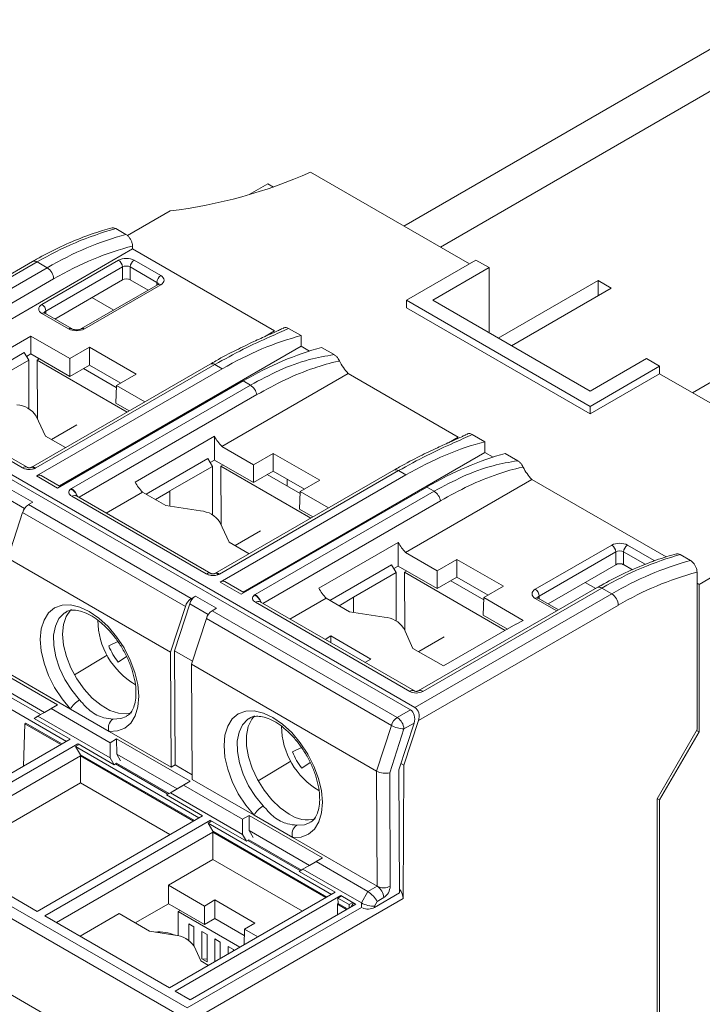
# Model space of a CAD drawing. Header units: millimetres. Extents: x 0 to 420, y 0 to 297.
# Tile 7 of 11: x 338 to 375, y 81 to 134. Entities that reach past the tile are written whole.
import ezdxf

# ---------------------------------------------------------------- set-up
doc = ezdxf.new("R2010")
doc.units = ezdxf.units.MM

msp = doc.modelspace()

# ---------------------------------------------------------------- linework, layer by layer
at = {"color": 7, "linetype": 'Continuous', "lineweight": 15}
for p, q in [((359.197, 122.713), (378.451, 133.828)), ((361.164, 121.577), (381.599, 133.374)), ((362.731, 120.673), (354.17, 125.615)), ((350.865, 124.402), (351.871, 124.983)), ((352.165, 124.813), (351.871, 124.983)), ((344.298, 122.196), (346.607, 123.528)), ((344.223, 122.254), (343.675, 122.571)), ((331.546, 113.954), (344.579, 121.477)), ((344.577, 121.634), (344.579, 121.477)), ((344.579, 121.477), (352.231, 117.06)), ((339.182, 120.8), (328.527, 114.648)), ((339.432, 120.775), (328.825, 114.651)), ((330.327, 114.897), (339.971, 120.464)), ((339.971, 120.464), (339.432, 120.775)), ((339.693, 118.489), (343.816, 120.869)), ((344.028, 120.506), (339.905, 118.126)), ((344.028, 119.815), (344.028, 120.506)), ((345.889, 119.677), (344.453, 120.506)), ((344.453, 120.506), (344.453, 119.816)), ((344.665, 120.869), (346.101, 120.04)), ((363.085, 120.877), (359.337, 118.713)), ((360.751, 118.713), (363.792, 120.469)), ((363.792, 120.469), (363.085, 120.877)), ((363.792, 120.469), (363.792, 116.958)), ((344.028, 119.815), (340.388, 117.699)), ((345.951, 119.565), (341.828, 117.184)), ((346.101, 119.55), (341.978, 117.17)), ((345.42, 119.258), (344.453, 119.816)), ((364.288, 116.672), (369.661, 119.774)), ((370.368, 119.366), (364.995, 116.264)), ((370.368, 119.366), (369.661, 119.774)), ((369.661, 119.774), (369.661, 118.958)), ((343.563, 118.186), (342.39, 118.863)), ((359.337, 118.713), (369.237, 112.998)), ((359.337, 118.713), (359.337, 118.305)), ((359.337, 118.305), (369.237, 112.59)), ((369.237, 113.815), (360.751, 118.713)), ((341.129, 117.17), (339.693, 117.999)), ((341.279, 117.184), (339.843, 118.014)), ((334.824, 114.315), (339.096, 116.781)), ((339.096, 116.781), (341.2, 115.567)), ((339.096, 115.821), (339.096, 116.781)), ((351.696, 116.751), (352.231, 117.06)), ((353.657, 116.808), (352.987, 117.195)), ((353.666, 116.232), (353.657, 116.808)), ((340.633, 108.708), (353.666, 116.232)), ((342.261, 116.179), (341.2, 115.567)), ((344.765, 114.733), (342.261, 116.179)), ((342.261, 115.223), (342.261, 116.179)), ((354.108, 115.976), (353.666, 116.232)), ((335.413, 113.975), (338.738, 115.895)), ((338.738, 115.895), (338.978, 115.479)), ((339.096, 115.821), (338.86, 115.684)), ((341.2, 114.607), (339.096, 115.821)), ((355.434, 115.782), (354.765, 116.169)), ((338.978, 115.479), (336.68, 114.153)), ((338.978, 112.87), (338.978, 115.479)), ((348.757, 115.272), (339.111, 109.704)), ((349.007, 115.248), (339.361, 109.68)), ((339.551, 115.559), (339.433, 115.49)), ((344.284, 112.69), (339.433, 115.49)), ((339.448, 112.344), (339.433, 115.49)), ((339.488, 115.595), (339.488, 115.522)), ((341.2, 114.607), (341.2, 115.567)), ((342.261, 115.223), (341.2, 114.607)), ((343.937, 114.255), (342.261, 115.223)), ((349.404, 115.018), (349.007, 115.248)), ((372.277, 115.57), (369.237, 113.815)), ((369.237, 112.998), (372.984, 115.162)), ((372.984, 115.162), (372.277, 115.57)), ((372.984, 115.162), (372.984, 114.754)), ((374.753, 113.733), (377.439, 115.284)), ((359.796, 96.772), (328.825, 114.651)), ((339.407, 109.247), (349.404, 115.018)), ((343.701, 114.011), (341.932, 115.032)), ((341.952, 115.044), (341.94, 115.028)), ((343.704, 114.121), (344.765, 114.733)), ((349.382, 110.843), (356.191, 114.774)), ((356.191, 114.774), (362.13, 111.345)), ((369.237, 112.59), (372.984, 114.754)), ((381.899, 109.607), (372.984, 114.754)), ((359.554, 96.645), (328.583, 114.524)), ((338.644, 109.687), (330.327, 114.489)), ((338.894, 109.712), (330.577, 114.513)), ((340.534, 108.596), (350.532, 114.367)), ((341.284, 108.57), (350.93, 114.138)), ((343.676, 113.177), (343.704, 114.121)), ((343.704, 114.121), (345.233, 113.238)), ((350.93, 114.138), (350.532, 114.367)), ((344.402, 112.758), (343.676, 113.177)), ((369.237, 112.998), (369.237, 112.59)), ((339.891, 111.39), (339.389, 112.472)), ((341.572, 112.009), (340.202, 111.21)), ((363.556, 111.093), (362.886, 111.48)), ((340.961, 110.772), (339.891, 111.39)), ((348.996, 111.382), (344.714, 108.91)), ((348.996, 110.106), (348.996, 111.382)), ((361.595, 111.036), (362.13, 111.345)), ((363.565, 110.517), (363.556, 111.093)), ((349.382, 110.843), (351.099, 109.852)), ((350.532, 102.993), (363.565, 110.517)), ((352.16, 110.464), (351.099, 109.852)), ((354.665, 109.018), (352.16, 110.464)), ((352.16, 109.509), (352.16, 110.464)), ((364.008, 110.261), (363.565, 110.517)), ((365.334, 110.067), (364.664, 110.454)), ((345.312, 108.26), (348.638, 110.18)), ((348.638, 110.18), (348.877, 109.765)), ((348.996, 110.106), (348.759, 109.969)), ((351.099, 108.892), (348.996, 110.106)), ((349.451, 109.844), (349.333, 109.775)), ((351.099, 108.892), (351.099, 109.852)), ((339.13, 109.714), (339.107, 109.702)), ((348.877, 109.765), (346.579, 108.438)), ((348.877, 107.155), (348.877, 109.765)), ((358.656, 109.558), (349.011, 103.989)), ((358.906, 109.533), (349.261, 103.965)), ((349.307, 103.532), (359.304, 109.303)), ((354.183, 106.975), (349.333, 109.775)), ((349.347, 106.63), (349.333, 109.775)), ((352.16, 109.509), (351.099, 108.892)), ((353.601, 108.296), (351.832, 109.318)), ((353.837, 108.541), (352.16, 109.509)), ((359.304, 109.303), (358.906, 109.533)), ((340.534, 108.596), (339.407, 109.247)), ((340.681, 108.68), (339.659, 109.27)), ((352.903, 108.699), (352.903, 109.08)), ((353.604, 108.406), (354.665, 109.018)), ((359.281, 105.129), (366.09, 109.059)), ((366.09, 109.059), (373.326, 104.882)), ((338.076, 108.49), (339.208, 107.837)), ((343.158, 107.25), (345.11, 108.377)), ((346.369, 107.65), (345.11, 108.377)), ((346.587, 108.424), (345.813, 107.971)), ((346.579, 108.438), (346.587, 108.424)), ((346.587, 107.617), (346.587, 108.424)), ((350.434, 102.881), (360.431, 108.652)), ((351.184, 102.855), (360.829, 108.423)), ((353.575, 107.463), (353.604, 108.406)), ((353.604, 108.406), (355.133, 107.524)), ((360.829, 108.423), (360.431, 108.652)), ((339.208, 107.837), (338.974, 107.701)), ((338.974, 107.701), (347.742, 102.639)), ((348.544, 103.972), (341.297, 108.155)), ((348.794, 103.997), (341.547, 108.18)), ((338.654, 107.279), (337.857, 104.817)), ((347.423, 102.217), (338.654, 107.279)), ((348.242, 107.36), (346.369, 107.65)), ((354.301, 107.044), (353.575, 107.463)), ((349.79, 105.675), (349.288, 106.757)), ((351.471, 106.294), (350.101, 105.495)), ((350.861, 105.057), (349.79, 105.675)), ((358.895, 105.667), (354.614, 103.196)), ((358.895, 104.392), (358.895, 105.667)), ((359.281, 105.129), (360.999, 104.137)), ((366.28, 103.14), (370.404, 105.521)), ((370.616, 105.158), (366.492, 102.777)), ((370.616, 104.467), (370.616, 105.158)), ((371.04, 105.158), (371.04, 104.468)), ((371.252, 105.521), (372.689, 104.691)), ((375.106, 103.406), (378.285, 105.241)), ((346.625, 99.755), (337.857, 104.817)), ((362.06, 104.749), (360.999, 104.137)), ((364.564, 103.304), (362.06, 104.749)), ((362.06, 103.794), (362.06, 104.749)), ((374.646, 104.692), (374.098, 105.008)), ((349.03, 103.999), (349.007, 103.987)), ((355.212, 102.545), (358.537, 104.465)), ((358.777, 104.05), (356.479, 102.723)), ((358.537, 104.465), (358.777, 104.05)), ((358.895, 104.392), (358.659, 104.254)), ((358.777, 101.44), (358.777, 104.05)), ((360.999, 103.177), (358.895, 104.392)), ((359.35, 104.129), (359.232, 104.06)), ((364.657, 100.929), (359.232, 104.06)), ((359.247, 100.915), (359.232, 104.06)), ((360.999, 103.177), (360.999, 104.137)), ((370.616, 104.467), (366.975, 102.35)), ((371.52, 104.19), (371.04, 104.468)), ((375, 104.064), (375, 95.587)), ((350.434, 102.881), (349.307, 103.532)), ((350.58, 102.966), (349.558, 103.556)), ((362.06, 103.794), (360.999, 103.177)), ((363.5, 102.581), (361.731, 103.603)), ((363.736, 102.826), (362.06, 103.794)), ((369.541, 103.189), (368.977, 103.514)), ((375.106, 103.406), (375, 103.467)), ((369.615, 103.231), (359.971, 97.664)), ((369.865, 103.206), (360.221, 97.639)), ((363.503, 102.691), (364.564, 103.304)), ((370.403, 102.896), (369.865, 103.206)), ((375.106, 95.465), (375.106, 103.406)), ((347.742, 102.639), (347.976, 102.776)), ((347.976, 102.776), (349.107, 102.122)), ((359.514, 97.639), (351.197, 102.441)), ((359.764, 97.664), (351.447, 102.465)), ((353.057, 101.536), (355.009, 102.662)), ((356.268, 101.935), (355.009, 102.662)), ((356.487, 102.709), (355.713, 102.256)), ((356.479, 102.723), (356.487, 102.709)), ((356.487, 101.902), (356.487, 102.709)), ((359.796, 96.772), (370.403, 102.896)), ((363.475, 101.748), (363.503, 102.691)), ((363.503, 102.691), (365.624, 101.467)), ((367.532, 102.029), (366.43, 102.665)), ((340.973, 101.907), (340.929, 101.88)), ((346.625, 99.755), (347.423, 102.217)), ((347.657, 102.354), (346.838, 99.825)), ((349.107, 102.122), (348.873, 101.986)), ((348.873, 101.986), (358.843, 96.23)), ((358.142, 101.646), (356.268, 101.935)), ((370.757, 102.283), (359.985, 96.065)), ((348.554, 101.564), (347.757, 99.102)), ((358.524, 95.808), (348.554, 101.564)), ((364.776, 100.997), (363.475, 101.748)), ((365.624, 101.467), (365.254, 101.255)), ((359.69, 99.96), (359.188, 101.042)), ((365.239, 101.264), (361.335, 99.011)), ((365.239, 101.264), (365.254, 101.255)), ((343.292, 100.092), (343.775, 100.324)), ((355.271, 100.627), (354.952, 100.442)), ((357.422, 99.385), (355.271, 100.627)), ((355.271, 100.257), (355.271, 100.627)), ((361.371, 100.58), (360.001, 99.781)), ((346.625, 99.755), (346.654, 93.553)), ((346.838, 99.825), (347.809, 99.264)), ((346.838, 99.825), (346.866, 93.677)), ((361.335, 99.011), (359.69, 99.96)), ((336.577, 99.206), (340.537, 96.92)), ((341.444, 98.533), (343.207, 99.593)), ((344.245, 99.516), (343.803, 99.213)), ((357.103, 99.2), (357.422, 99.385)), ((334.369, 98.785), (341.014, 94.949)), ((357.727, 93.346), (347.757, 99.102)), ((347.785, 92.9), (347.757, 99.102)), ((316.555, 98.464), (347.526, 80.584)), ((339.832, 96.51), (336.579, 98.388)), ((341.23, 96.684), (337.885, 98.615)), ((347.195, 80.128), (316.224, 98.008)), ((336.794, 98.02), (339.619, 96.389)), ((339.478, 96.304), (340.184, 96.713)), ((340.537, 96.92), (339.832, 96.51)), ((340.537, 96.92), (340.184, 96.713)), ((340.184, 96.713), (343.365, 94.876)), ((343.309, 95.484), (341.23, 96.684)), ((358.843, 96.23), (359.554, 96.645)), ((339.478, 96.304), (339.267, 96.182)), ((339.394, 96.256), (339.267, 96.182)), ((341.209, 95.062), (339.267, 96.182)), ((339.397, 96.261), (339.334, 96.224)), ((339.334, 96.224), (339.337, 96.223)), ((339.621, 96.39), (339.397, 96.261)), ((339.397, 96.261), (339.399, 96.259)), ((343.367, 94.059), (339.478, 96.304)), ((339.622, 96.389), (339.832, 96.51)), ((350.872, 96.192), (350.828, 96.165)), ((359.198, 93.663), (359.985, 96.065)), ((338.704, 93.615), (338.773, 95.9)), ((338.823, 95.929), (338.773, 95.9)), ((340.717, 94.778), (338.773, 95.9)), ((340.767, 94.807), (338.823, 95.929)), ((346.654, 93.553), (343.309, 95.484)), ((357.727, 93.346), (358.524, 95.808)), ((359.199, 95.619), (358.434, 93.258)), ((358.93, 93.421), (359.745, 95.937)), ((359.745, 95.937), (359.199, 95.619)), ((375, 95.587), (372.843, 91.852)), ((374.973, 95.541), (375.106, 95.465)), ((341.212, 95.063), (332.29, 89.913)), ((343.365, 94.876), (343.719, 95.083)), ((343.719, 95.083), (347.679, 92.797)), ((343.721, 94.265), (343.719, 95.083)), ((375.106, 95.465), (372.984, 91.79)), ((346.22, 76.564), (315.249, 94.444)), ((332.715, 89.668), (341.636, 94.818)), ((341.51, 94.663), (341.698, 94.779)), ((341.766, 94.231), (341.51, 94.663)), ((341.51, 94.663), (348.156, 90.826)), ((343.581, 93.692), (341.639, 94.813)), ((343.365, 94.876), (343.367, 94.059)), ((353.192, 94.377), (353.675, 94.609)), ((341.766, 94.173), (333.339, 89.308)), ((341.766, 94.231), (341.766, 94.173)), ((347.909, 90.684), (341.766, 94.231)), ((341.766, 92.711), (341.766, 94.173)), ((347.859, 90.655), (341.766, 94.173)), ((343.581, 93.692), (343.367, 94.059)), ((346.974, 92.387), (343.721, 94.265)), ((343.721, 94.265), (343.933, 93.901)), ((343.708, 93.766), (343.581, 93.692)), ((343.65, 93.733), (346.478, 92.1)), ((343.708, 93.772), (346.541, 92.136)), ((346.866, 93.677), (346.654, 93.553)), ((346.866, 93.677), (347.784, 93.147)), ((351.344, 92.818), (353.107, 93.879)), ((354.144, 93.801), (353.702, 93.499)), ((358.96, 86.783), (358.93, 93.421)), ((359.198, 93.663), (359.038, 93.756)), ((359.198, 93.663), (359.166, 86.487)), ((351.13, 90.969), (347.785, 92.9)), ((357.755, 87.144), (357.727, 93.346)), ((358.434, 93.258), (358.462, 87.146)), ((341.766, 92.711), (334.604, 88.577)), ((346.593, 89.924), (341.766, 92.711)), ((346.62, 92.181), (347.325, 92.591)), ((346.764, 92.266), (346.974, 92.387)), ((347.679, 92.797), (346.974, 92.387)), ((347.679, 92.797), (347.325, 92.591)), ((347.325, 92.591), (350.507, 90.754)), ((346.62, 92.181), (346.409, 92.059)), ((346.536, 92.133), (346.409, 92.059)), ((348.35, 90.939), (346.409, 92.059)), ((350.509, 89.936), (346.62, 92.181)), ((372.843, 91.852), (372.843, 74.278)), ((372.852, 91.867), (372.984, 91.79)), ((372.984, 91.79), (372.984, 52.147)), ((348.354, 90.941), (339.432, 85.79)), ((350.507, 90.754), (350.861, 90.96)), ((350.507, 90.754), (350.509, 89.936)), ((350.861, 90.96), (354.821, 88.674)), ((350.863, 90.142), (350.861, 90.96)), ((353.208, 89.769), (351.13, 90.969)), ((339.856, 85.545), (348.778, 90.696)), ((348.652, 90.54), (348.84, 90.656)), ((348.907, 90.108), (348.652, 90.54)), ((348.652, 90.54), (355.298, 86.703)), ((350.722, 89.569), (348.781, 90.69)), ((339.432, 85.79), (332.715, 89.668)), ((348.907, 90.05), (340.48, 85.185)), ((348.907, 90.05), (348.907, 90.108)), ((355.051, 86.561), (348.907, 90.108)), ((348.907, 90.05), (348.907, 90.05)), ((348.91, 88.587), (348.907, 90.05)), ((355.001, 86.532), (348.907, 90.05)), ((350.722, 89.569), (350.509, 89.936)), ((350.849, 89.649), (353.683, 88.014)), ((354.115, 88.265), (350.863, 90.142)), ((350.863, 90.142), (351.075, 89.778)), ((357.755, 87.144), (353.208, 89.769)), ((350.849, 89.643), (350.722, 89.569)), ((350.792, 89.61), (353.62, 87.977)), ((348.91, 88.587), (346.506, 87.199)), ((353.735, 85.802), (348.91, 88.587)), ((354.821, 88.674), (354.115, 88.265)), ((354.821, 88.674), (354.467, 88.468)), ((353.762, 88.058), (353.551, 87.937)), ((353.762, 88.058), (354.467, 88.468)), ((356.908, 86.242), (353.762, 88.058)), ((353.906, 88.144), (354.115, 88.265)), ((354.467, 88.468), (357.26, 86.855)), ((353.678, 88.011), (353.551, 87.937)), ((355.492, 86.816), (353.551, 87.937)), ((346.508, 86.201), (346.506, 87.199)), ((348.448, 86.078), (346.506, 87.199)), ((357.26, 86.855), (357.755, 87.144)), ((355.495, 86.818), (346.574, 81.667)), ((355.802, 86.641), (346.881, 81.49)), ((359.166, 86.487), (347.88, 79.972)), ((355.832, 86.62), (355.641, 86.505)), ((355.641, 86.505), (355.65, 86.216)), ((355.641, 86.505), (356.253, 86.152)), ((356.6, 86.176), (355.802, 86.637)), ((356.908, 86.242), (357.26, 86.855)), ((357.617, 86), (358.96, 86.783)), ((358.111, 86.533), (357.762, 86.329)), ((346.508, 86.201), (344.715, 85.167)), ((346.711, 86.084), (346.508, 86.201)), ((346.711, 86.084), (346.711, 86.084)), ((346.711, 86.084), (348.448, 85.081)), ((347.682, 81.028), (356.603, 86.178)), ((349.013, 86.405), (348.448, 86.078)), ((348.448, 85.081), (348.448, 86.078)), ((351.174, 85.157), (349.013, 86.405)), ((349.013, 85.408), (349.013, 86.405)), ((355.625, 86.172), (355.65, 86.216)), ((355.625, 85.614), (355.625, 86.172)), ((356.108, 85.893), (355.625, 86.172)), ((356.159, 85.922), (355.65, 86.216)), ((356.444, 86.266), (356.253, 86.152)), ((356.253, 86.152), (356.256, 85.978)), ((356.478, 86.247), (356.356, 86.036)), ((357.762, 86.329), (357.616, 86.075)), ((357.616, 86.075), (357.617, 86)), ((346.574, 81.667), (339.856, 85.545)), ((343.85, 85.666), (341.749, 84.453)), ((343.85, 85.666), (345.491, 84.719)), ((347.143, 85.834), (347.039, 85.774)), ((347.039, 85.774), (347.039, 84.471)), ((347.039, 85.774), (350.363, 83.855)), ((348.448, 85.081), (349.013, 85.408)), ((349.013, 85.408), (350.598, 84.493)), ((340.481, 85.185), (340.48, 85.185)), ((347.887, 84.956), (347.604, 85.119)), ((347.604, 85.119), (347.604, 84.228)), ((347.887, 84.956), (347.887, 83.914)), ((350.609, 84.831), (351.174, 85.157)), ((345.491, 84.719), (346.849, 84.509)), ((348.594, 84.548), (348.311, 84.711)), ((348.311, 84.711), (348.311, 83.241)), ((348.594, 84.548), (348.594, 83.078)), ((350.583, 83.982), (350.609, 84.831)), ((351.331, 84.414), (350.609, 84.831)), ((347.89, 83.908), (348.254, 83.124)), ((349.301, 84.139), (349.018, 84.303)), ((349.018, 84.303), (349.018, 83.079)), ((349.301, 84.139), (349.301, 83.242)), ((350.008, 83.731), (349.726, 83.895)), ((349.726, 83.895), (349.726, 83.487)), ((350.008, 83.731), (350.008, 83.65)), ((348.254, 83.124), (348.675, 82.881)), ((348.594, 83.078), (348.311, 83.241)), ((348.311, 83.241), (348.594, 83.218)), ((347.682, 81.028), (346.881, 81.49))]:
    msp.add_line(p, q, dxfattribs=at)
at = {"color": 8, "linetype": 'Continuous', "lineweight": 15}
for p, q in [((340.324, 119.859), (330.821, 114.373)), ((345.885, 119.527), (345.889, 119.677)), ((339.905, 118.126), (339.909, 117.975)), ((351.273, 113.627), (341.693, 108.096)), ((338.758, 107.49), (337.757, 108.068)), ((361.173, 107.912), (351.592, 102.381)), ((372.201, 104.487), (371.04, 105.158)), ((367.445, 101.978), (366.28, 102.65)), ((366.492, 102.777), (366.497, 102.627)), ((348.658, 101.775), (347.657, 102.354)), ((347.526, 80.584), (356.91, 86.001)), ((356.91, 86.001), (356.908, 86.242))]:
    msp.add_line(p, q, dxfattribs=at)
at = {"color": 7, "linetype": 'Continuous', "lineweight": 15, "flags": 128}
for points in [[(345.951, 119.565), (345.953, 119.566), (345.956, 119.568)], [(339.843, 118.014), (339.841, 118.015), (339.838, 118.017)], [(366.43, 102.665), (366.429, 102.666), (366.425, 102.668)], [(341.23, 96.684), (340.775, 97.232), (340.375, 97.844), (340.048, 98.496), (339.805, 99.163), (339.655, 99.82), (339.605, 100.442), (339.656, 101.004), (339.806, 101.486), (340.049, 101.869), (340.377, 102.138), (340.777, 102.284), (341.233, 102.3), (341.728, 102.187), (342.243, 101.947), (342.759, 101.591), (343.255, 101.133), (343.714, 100.589), (344.116, 99.98), (344.448, 99.329), (344.697, 98.662), (344.852, 98.004), (344.908, 97.38), (344.863, 96.814), (344.719, 96.326), (344.481, 95.937), (344.157, 95.661), (343.762, 95.508), (343.309, 95.484)], [(344.512, 96.48), (344.265, 96.433), (343.827, 96.461), (343.357, 96.617), (342.877, 96.895), (342.407, 97.281), (341.967, 97.759), (341.576, 98.309), (341.253, 98.906), (341.011, 99.524), (340.86, 100.136), (340.807, 100.715), (340.855, 101.236), (341.001, 101.677), (341.239, 102.017), (341.284, 102.061)], [(351.13, 90.969), (350.674, 91.517), (350.275, 92.129), (349.948, 92.781), (349.704, 93.448), (349.555, 94.105), (349.505, 94.727), (349.555, 95.289), (349.705, 95.771), (349.949, 96.154), (350.277, 96.423), (350.676, 96.569), (351.132, 96.585), (351.627, 96.472), (352.142, 96.232), (352.658, 95.877), (353.155, 95.418), (353.613, 94.874), (354.016, 94.265), (354.348, 93.615), (354.596, 92.948), (354.751, 92.289), (354.808, 91.665), (354.763, 91.099), (354.618, 90.612), (354.38, 90.222), (354.057, 89.946), (353.661, 89.793), (353.208, 89.769)], [(351.155, 96.319), (351.008, 96.146), (350.815, 95.753), (350.718, 95.27), (350.72, 94.716), (350.823, 94.117), (351.021, 93.499), (351.305, 92.888), (351.664, 92.312), (352.081, 91.795), (352.539, 91.36), (353.017, 91.027)]]:
    msp.add_lwpolyline(points, dxfattribs=at)
at = {"color": 8, "linetype": 'Continuous', "lineweight": 15, "flags": 128}
for points in [[(372.689, 104.691), (372.648, 104.663), (372.617, 104.636)], [(340.929, 101.88), (340.887, 101.851), (340.607, 101.562), (340.416, 101.163), (340.322, 100.674), (340.329, 100.115), (340.437, 99.511), (340.641, 98.888), (340.932, 98.275), (341.297, 97.699), (341.721, 97.184)], [(343.522, 96.145), (343.943, 96.172), (344.244, 96.29)], [(350.828, 96.165), (350.786, 96.136), (350.506, 95.847), (350.315, 95.449), (350.221, 94.959), (350.228, 94.4), (350.336, 93.796), (350.54, 93.174), (350.831, 92.561), (351.197, 91.984), (351.62, 91.47)], [(353.421, 90.43), (353.842, 90.457), (354.144, 90.575)]]:
    msp.add_lwpolyline(points, dxfattribs=at)
at = {"color": 7, "linetype": 'Continuous', "lineweight": 15}
for centre, radius, start, end in [((343.43, 149.795), 26.458, 276.895, 293.9487), ((348.303, 105.728), 17.468, 105.3658, 120.5219), ((339.555, 119.815), 0.77, 3.2296, 57.3475), ((343.567, 120.48), 0.462, 3.2295, 57.348), ((344.914, 120.48), 0.462, 122.6518, 176.7706), ((346.351, 119.651), 0.462, 122.6518, 176.7706), ((339.443, 118.1), 0.462, 3.2295, 57.348), ((358.183, 116.638), 2.728, 206.0285, 223.0928), ((350.504, 113.48), 0.784, 10.8166, 57.0658), ((338.262, 111.728), 1.35, 33.4389, 86.5665), ((339.108, 110.12), 0.508, 293.2141, 299.882), ((368.082, 110.923), 2.728, 206.0285, 223.0928), ((341.488, 108.214), 0.41, 119.8547, 127.5518), ((360.403, 107.765), 0.784, 10.8166, 57.0658), ((339.398, 107.048), 0.778, 122.9999, 162.7687), ((348.161, 106.013), 1.35, 33.4389, 86.5665), ((370.154, 105.132), 0.462, 3.2294, 57.3482), ((371.501, 105.132), 0.462, 122.6518, 176.7706), ((379.275, 87.848), 17.468, 105.3658, 120.5219), ((379.397, 87.643), 17, 104.9925, 120.5483), ((349.008, 104.405), 0.508, 293.2151, 299.8822), ((366.031, 102.751), 0.462, 3.2294, 57.3482), ((348.166, 101.987), 0.778, 122.9999, 162.7687), ((348.4, 102.123), 0.778, 122.9994, 162.7688), ((351.388, 102.499), 0.41, 119.8547, 127.5518), ((369.989, 102.248), 0.768, 2.6057, 57.3943), ((349.297, 101.333), 0.778, 122.9999, 162.7687), ((346.752, 101.515), 4.049, 180.6231, 239.7959), ((358.061, 100.298), 1.35, 33.4389, 86.5665), ((346.77, 101.526), 3.762, 202.4144, 217.9326), ((359.868, 98.321), 0.768, 242.6098, 297.3901), ((342.409, 96.02), 1.353, 120.5868, 150.6218), ((343.862, 95.67), 0.584, 125.605, 198.6211), ((359.267, 95.578), 0.778, 122.9999, 162.7687), ((358.428, 95.58), 0.772, 2.9146, 57.4323), ((356.652, 95.801), 4.049, 180.6231, 239.7959), ((359.24, 97.064), 1.446, 240.3048, 268.3566), ((356.67, 95.811), 3.762, 202.4143, 217.9326), ((352.308, 90.305), 1.353, 120.5867, 150.6219), ((354.001, 92.431), 1.714, 234.9741, 284.2249), ((353.761, 89.955), 0.584, 125.6049, 198.6213), ((358.107, 87.824), 0.765, 242.6473, 297.6982), ((357.34, 86.493), 0.772, 2.9145, 57.4324), ((357.695, 87.179), 0.768, 302.7779, 357.5684), ((357.259, 86.689), 0.776, 247.3904, 297.4465), ((345.988, 82.335), 2.345, 67.5484, 94.8387), ((346.768, 83.167), 1.344, 33.4389, 86.5665)]:
    msp.add_arc(centre, radius, start, end, dxfattribs=at)
at = {"color": 8, "linetype": 'Continuous', "lineweight": 15}
for centre, radius, start, end in [((339.286, 120.57), 0.251, 54.3826, 114.3074), ((346.013, 119.425), 0.154, 54.6876, 111.467), ((339.781, 117.874), 0.154, 68.5323, 125.3131), ((341.218, 117.046), 0.152, 66.7554, 125.4701), ((341.89, 117.046), 0.152, 54.5273, 113.2799), ((348.861, 115.049), 0.247, 53.745, 114.9447), ((339.213, 109.473), 0.255, 54.3303, 108.8851), ((358.76, 109.334), 0.247, 53.7449, 114.945), ((340.858, 107.912), 0.784, 17.406, 57.0171), ((349.112, 103.758), 0.255, 54.3304, 108.885), ((369.72, 103.015), 0.24, 52.816, 115.8739), ((350.757, 102.197), 0.784, 17.406, 57.0171), ((366.369, 102.525), 0.154, 68.5323, 125.3131), ((359.659, 97.448), 0.24, 63.8934, 127.2042), ((360.076, 97.448), 0.24, 52.7958, 116.1067)]:
    msp.add_arc(centre, radius, start, end, dxfattribs=at)
at = {"color": 7, "linetype": 'Continuous', "lineweight": 15}
for centre, major_axis, ratio, start_param, end_param in [((340.247, 101.606), (11.15, 20.004), 0.587151, 0.51138, 0.776483), ((340.601, 101.409), (10.9, 19.571), 0.587367, 0.505111, 0.776279), ((344.241, 120.624), (0.6, 0), 0.577464, 0.78555, 2.356042), ((344.241, 120.379), (0.3, 0), 0.597966, 0.78555, 2.356042), ((345.677, 119.795), (0.6, 0), 0.577112, 5.497939, 7.068431), ((344.241, 119.693), (0.3, 0.001), 0.579511, 0.783761, 2.354253), ((340.117, 118.244), (0.6, 0), 0.577112, 2.356347, 3.926839), ((341.554, 117.415), (0.6, 0), 0.577464, 3.927143, 5.497635), ((349.687, 96.156), (11.143, 20.008), 0.587367, 0.511176, 0.776279), ((350.249, 95.832), (11.743, 19.662), 0.56722, 0.528643, 0.793746), ((349.842, 111.824), (-0.791, 1.42), 0.587367, 1.554764, 1.970523), ((359.587, 90.441), (11.143, 20.008), 0.587367, 0.511176, 0.776279), ((360.149, 90.117), (11.743, 19.662), 0.56722, 0.528643, 0.793746), ((339.413, 108.835), (0.243, 0.437), 0.587367, 6.274147, 7.059464), ((345.533, 109.336), (-0.833, 1.395), 0.56722, 1.537297, 1.953056), ((359.742, 106.109), (-0.791, 1.42), 0.587367, 1.554764, 1.970523), ((370.828, 105.276), (0.6, 0), 0.577464, 0.78555, 2.356042), ((370.828, 105.031), (0.3, 0), 0.597966, 0.78555, 2.356042), ((369.589, 84.667), (11.737, 19.665), 0.567444, 0.528465, 0.793568), ((370.828, 104.344), (0.3, 0.001), 0.579511, 0.783761, 2.354253), ((349.313, 103.12), (0.243, 0.437), 0.587367, 6.274147, 7.059464), ((355.433, 103.621), (-0.833, 1.395), 0.56722, 1.537297, 1.953056), ((366.704, 102.895), (0.6, 0), 0.577112, 2.356347, 3.926839), ((359.391, 96.142), (0.037, 0.543), 0.714331, 4.376162, 5.946958), ((359.631, 96.269), (0.041, 0.542), 0.715178, 4.381101, 5.951897), ((358.081, 93.462), (0.499, -0.078), 0.44387, 3.995355, 5.566151), ((357.408, 86.534), (0.366, -0.363), 0.313923, 0.699199, 2.269996), ((358.812, 86.692), (-0.248, 0.434), 0.580396, 3.929718, 5.077674), ((357.263, 86.279), (0.499, -0.132), 0.32172, 4.010612, 5.581408)]:
    msp.add_ellipse(centre, major_axis=major_axis, ratio=ratio, start_param=start_param, end_param=end_param, dxfattribs=at)
at = {"color": 8, "linetype": 'Continuous', "lineweight": 15}
for centre, major_axis, start_param, end_param in [((345.677, 119.55), (0.3, 0.009), 6.236338, 7.05105), ((340.117, 117.999), (0.3, -0.009), 2.373728, 3.170467), ((366.704, 102.65), (0.3, -0.009), 2.373728, 3.170467)]:
    msp.add_ellipse(centre, major_axis=major_axis, ratio=0.576411, start_param=start_param, end_param=end_param, dxfattribs=at)
at = {"color": 7, "linetype": 'Continuous', "lineweight": 15}
for points, knots in [([(343.472, 122.609), (343.299, 122.562), (342.731, 122.409), (341.756, 122.065), (340.569, 121.548), (339.709, 121.101), (339.254, 120.841), (339.182, 120.8)], [0, 0, 0, 0, 0.123665, 0.403723, 0.684032, 0.950068, 1, 1, 1, 1]), ([(343.474, 122.606), (343.481, 122.61), (343.519, 122.628), (343.592, 122.612), (343.653, 122.582), (343.675, 122.571)], [0, 0, 0, 0, 0.147219, 0.698846, 1, 1, 1, 1]), ([(344.223, 122.254), (344.262, 122.228), (344.339, 122.174), (344.443, 122.045), (344.523, 121.896), (344.569, 121.753), (344.574, 121.669), (344.577, 121.634)], [0, 0, 0, 0, 0.2075985, 0.415085, 0.6258311, 0.8436796, 1, 1, 1, 1]), ([(345.986, 119.591), (345.985, 119.589), (345.984, 119.587), (345.962, 119.572), (345.951, 119.565)], [0, 0, 0, 0, 0.553759, 1, 1, 1, 1]), ([(339.843, 118.014), (339.829, 118.023), (339.807, 118.039), (339.809, 118.038), (339.809, 118.038)], [0, 0, 0, 0, 0.600654, 1, 1, 1, 1]), ([(352.69, 117.196), (352.721, 117.216), (352.782, 117.254), (352.892, 117.243), (352.961, 117.208), (352.987, 117.195)], [0, 0, 0, 0, 0.38701, 0.774476, 1, 1, 1, 1]), ([(341.828, 117.184), (341.809, 117.175), (341.77, 117.155), (341.675, 117.131), (341.56, 117.12), (341.438, 117.129), (341.337, 117.155), (341.297, 117.176), (341.279, 117.184)], [0, 0, 0, 0, 0.147312, 0.309683, 0.487623, 0.674886, 0.860873, 1, 1, 1, 1]), ([(352.655, 117.189), (352.588, 117.157), (352.349, 117.041), (351.831, 116.814), (351.065, 116.469), (350.129, 116.017), (349.333, 115.608), (348.86, 115.328), (348.756, 115.267)], [0, 0, 0, 0, 0.065622, 0.23392, 0.430097, 0.665483, 0.926696, 1, 1, 1, 1]), ([(352.987, 117.195), (352.659, 117.047), (351.915, 116.712), (350.544, 116.098), (349.521, 115.532), (349.007, 115.248)], [0, 0, 0, 0, 0.2816161, 0.6387743, 1, 1, 1, 1]), ([(350.93, 114.138), (351.446, 114.415), (352.484, 114.971), (353.963, 115.525), (354.986, 115.704), (355.434, 115.782)], [0, 0, 0, 0, 0.357315, 0.718384, 1, 1, 1, 1]), ([(355.434, 115.782), (355.476, 115.753), (355.558, 115.696), (355.661, 115.57), (355.71, 115.48), (355.731, 115.441)], [0, 0, 0, 0, 0.361939, 0.723284, 1, 1, 1, 1]), ([(355.731, 115.441), (355.713, 115.437), (355.238, 115.341), (354.244, 115.053), (352.79, 114.458), (351.78, 113.905), (351.273, 113.627)], [0, 0, 0, 0, 0.011435, 0.295437, 0.646526, 1, 1, 1, 1]), ([(362.554, 111.474), (362.487, 111.442), (362.248, 111.326), (361.73, 111.099), (360.964, 110.754), (360.029, 110.302), (359.233, 109.893), (358.759, 109.613), (358.655, 109.552)], [0, 0, 0, 0, 0.065622, 0.23392, 0.430097, 0.665483, 0.926696, 1, 1, 1, 1]), ([(362.886, 111.48), (362.559, 111.332), (361.815, 110.997), (360.443, 110.383), (359.42, 109.817), (358.906, 109.533)], [0, 0, 0, 0, 0.281616, 0.638774, 1, 1, 1, 1]), ([(362.589, 111.482), (362.62, 111.501), (362.682, 111.539), (362.791, 111.528), (362.861, 111.493), (362.886, 111.48)], [0, 0, 0, 0, 0.38701, 0.774476, 1, 1, 1, 1]), ([(360.829, 108.423), (361.345, 108.7), (362.384, 109.256), (363.862, 109.81), (364.886, 109.989), (365.334, 110.067)], [0, 0, 0, 0, 0.3573148, 0.7183836, 1, 1, 1, 1]), ([(365.334, 110.067), (365.375, 110.039), (365.458, 109.981), (365.56, 109.855), (365.61, 109.765), (365.631, 109.726)], [0, 0, 0, 0, 0.361938, 0.723285, 1, 1, 1, 1]), ([(338.644, 109.687), (338.689, 109.706), (338.779, 109.744), (338.868, 109.741), (338.895, 109.71), (338.896, 109.709)], [0, 0, 0, 0, 0.4876653, 0.9753276, 1, 1, 1, 1]), ([(339.309, 109.653), (339.256, 109.635), (339.151, 109.599), (338.966, 109.594), (338.786, 109.62), (338.692, 109.664), (338.644, 109.687)], [0, 0, 0, 0, 0.2483618, 0.4993418, 0.747637, 1, 1, 1, 1]), ([(339.111, 109.704), (339.102, 109.701), (339.086, 109.695), (339.058, 109.689), (339.028, 109.686), (338.988, 109.686), (338.949, 109.69), (338.917, 109.699), (338.905, 109.706), (338.899, 109.709)], [0, 0, 0, 0, 0.119571, 0.237966, 0.357741, 0.480015, 0.731768, 0.863217, 1, 1, 1, 1]), ([(365.631, 109.726), (365.613, 109.722), (365.138, 109.626), (364.144, 109.338), (362.69, 108.744), (361.68, 108.19), (361.173, 107.912)], [0, 0, 0, 0, 0.011435, 0.295437, 0.646526, 1, 1, 1, 1]), ([(341.297, 108.155), (341.258, 108.183), (341.181, 108.237), (341.136, 108.341), (341.145, 108.448), (341.207, 108.509), (341.239, 108.539)], [0, 0, 0, 0, 0.250698, 0.500207, 0.7499, 1, 1, 1, 1]), ([(341.297, 108.155), (341.342, 108.175), (341.432, 108.213), (341.52, 108.21), (341.546, 108.18), (341.547, 108.18)], [0, 0, 0, 0, 0.49456, 0.989116, 1, 1, 1, 1]), ([(373.895, 105.046), (373.721, 104.999), (373.156, 104.844), (372.184, 104.498), (370.999, 103.979), (370.141, 103.532), (369.686, 103.272), (369.615, 103.231)], [0, 0, 0, 0, 0.123899, 0.404067, 0.684464, 0.950511, 1, 1, 1, 1]), ([(373.896, 105.042), (373.906, 105.047), (373.945, 105.065), (374.019, 105.048), (374.078, 105.018), (374.098, 105.008)], [0, 0, 0, 0, 0.178346, 0.727404, 1, 1, 1, 1]), ([(374.646, 104.692), (374.685, 104.665), (374.762, 104.611), (374.866, 104.482), (374.946, 104.334), (374.992, 104.187), (374.997, 104.101), (375, 104.064)], [0, 0, 0, 0, 0.205244, 0.410378, 0.618603, 0.833767, 1, 1, 1, 1]), ([(348.544, 103.972), (348.588, 103.991), (348.678, 104.03), (348.767, 104.026), (348.794, 103.995), (348.795, 103.994)], [0, 0, 0, 0, 0.4876653, 0.9753276, 1, 1, 1, 1]), ([(349.208, 103.938), (349.156, 103.92), (349.051, 103.885), (348.866, 103.879), (348.685, 103.905), (348.591, 103.95), (348.544, 103.972)], [0, 0, 0, 0, 0.248362, 0.499341, 0.747637, 1, 1, 1, 1]), ([(349.01, 103.989), (349.002, 103.986), (348.986, 103.98), (348.957, 103.974), (348.928, 103.971), (348.887, 103.971), (348.849, 103.975), (348.816, 103.984), (348.805, 103.991), (348.799, 103.994)], [0, 0, 0, 0, 0.119572, 0.237967, 0.357741, 0.480015, 0.731768, 0.863215, 1, 1, 1, 1]), ([(351.197, 102.441), (351.158, 102.468), (351.08, 102.522), (351.036, 102.626), (351.044, 102.733), (351.107, 102.794), (351.138, 102.824)], [0, 0, 0, 0, 0.250698, 0.500206, 0.7499, 1, 1, 1, 1]), ([(351.197, 102.441), (351.242, 102.46), (351.331, 102.498), (351.42, 102.495), (351.446, 102.465), (351.446, 102.465)], [0, 0, 0, 0, 0.49456, 0.989116, 1, 1, 1, 1]), ([(366.43, 102.665), (366.417, 102.675), (366.394, 102.691), (366.396, 102.69), (366.396, 102.689)], [0, 0, 0, 0, 0.600654, 1, 1, 1, 1]), ([(340.946, 101.881), (340.961, 101.894), (341.051, 101.97), (341.25, 102.016), (341.585, 102.019), (341.966, 101.918), (342.39, 101.71), (342.823, 101.405), (343.248, 101.009), (343.649, 100.538), (344.008, 100.007), (344.31, 99.438), (344.543, 98.854), (344.697, 98.281), (344.769, 97.743), (344.76, 97.265), (344.68, 96.866), (344.539, 96.565), (344.394, 96.381), (344.28, 96.322), (344.24, 96.302)], [0, 0, 0, 0, 0.013426, 0.083212, 0.140264, 0.201307, 0.260263, 0.318931, 0.377821, 0.43708, 0.496616, 0.556272, 0.61585, 0.675136, 0.733961, 0.792218, 0.850015, 0.907871, 0.967239, 1, 1, 1, 1]), ([(359.971, 97.664), (359.956, 97.657), (359.926, 97.643), (359.868, 97.637), (359.809, 97.643), (359.779, 97.657), (359.764, 97.664)], [0, 0, 0, 0, 0.25, 0.499997, 0.75, 1, 1, 1, 1]), ([(341.721, 97.184), (341.771, 97.129), (341.967, 96.916), (342.336, 96.498), (342.953, 96.205), (343.361, 96.162), (343.522, 96.145)], [0, 0, 0, 0, 0.0910275, 0.3522882, 0.7453033, 1, 1, 1, 1]), ([(350.845, 96.166), (350.86, 96.179), (350.951, 96.255), (351.15, 96.301), (351.484, 96.304), (351.865, 96.203), (352.289, 95.995), (352.722, 95.69), (353.148, 95.295), (353.549, 94.823), (353.908, 94.292), (354.21, 93.723), (354.442, 93.139), (354.596, 92.566), (354.668, 92.029), (354.66, 91.551), (354.579, 91.151), (354.438, 90.85), (354.293, 90.666), (354.18, 90.608), (354.139, 90.587)], [0, 0, 0, 0, 0.013426, 0.083212, 0.140264, 0.201307, 0.260263, 0.318931, 0.377821, 0.43708, 0.496616, 0.556272, 0.61585, 0.675136, 0.733961, 0.792218, 0.850015, 0.907871, 0.967239, 1, 1, 1, 1]), ([(351.62, 91.47), (351.671, 91.415), (351.867, 91.201), (352.235, 90.783), (352.853, 90.49), (353.261, 90.447), (353.421, 90.43)], [0, 0, 0, 0, 0.091027, 0.352288, 0.745303, 1, 1, 1, 1])]:
    msp.add_open_spline(points, degree=3, knots=knots, dxfattribs=at)
at = {"color": 8, "linetype": 'Continuous', "lineweight": 15}
for points, knots in [([(339.309, 109.653), (339.276, 109.674), (339.21, 109.715), (339.141, 109.724), (339.116, 109.703), (339.112, 109.7)], [0, 0, 0, 0, 0.4599633, 0.9199228, 1, 1, 1, 1]), ([(341.239, 108.539), (341.283, 108.515), (341.372, 108.468), (341.489, 108.348), (341.567, 108.238), (341.589, 108.171), (341.594, 108.153)], [0, 0, 0, 0, 0.297517, 0.595033, 0.892548, 1, 1, 1, 1]), ([(349.208, 103.938), (349.175, 103.959), (349.11, 104), (349.041, 104.009), (349.015, 103.988), (349.011, 103.985)], [0, 0, 0, 0, 0.459962, 0.919923, 1, 1, 1, 1]), ([(351.138, 102.824), (351.183, 102.801), (351.272, 102.753), (351.389, 102.633), (351.467, 102.523), (351.488, 102.456), (351.494, 102.438)], [0, 0, 0, 0, 0.297517, 0.595033, 0.892548, 1, 1, 1, 1])]:
    msp.add_open_spline(points, degree=3, knots=knots, dxfattribs=at)

doc.saveas('drawing.dxf')
